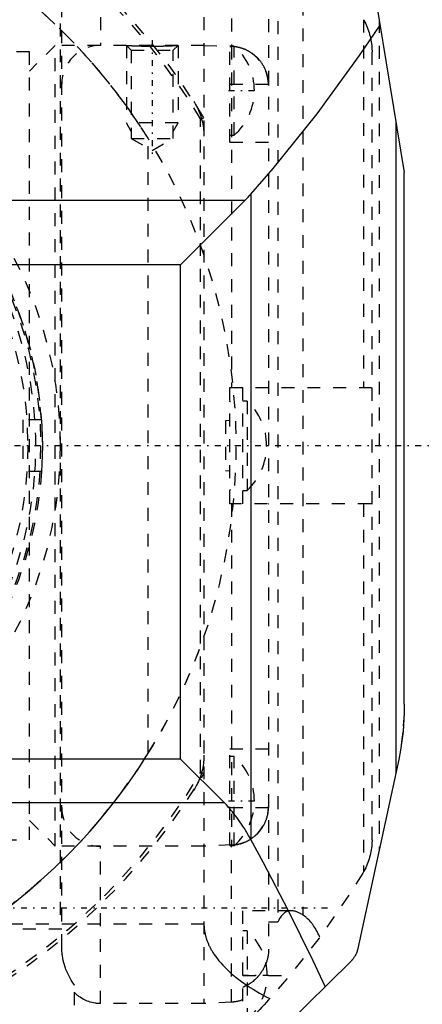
# Model space of a CAD drawing. Extents: x -109 to 109, y -1 to 887.
# Tile 12 of 15: x 28 to 59, y 677 to 753. Entities that reach past the tile are written whole.
import ezdxf

# ---------------------------------------------------------------- set-up
doc = ezdxf.new("R2010")
doc.units = 0
doc.linetypes.add('CENTER', pattern=[1.5, 0.45, -0.5, 0.05, -0.5])
doc.linetypes.add('DASHED', pattern=[2, 1, -1])
for name, color, linetype in [('AM_0', 7, 'CONTINUOUS'), ('AM_3', 7, 'DASHED'), ('AM_7', 7, 'CENTER')]:
    doc.layers.add(name, color=color, linetype=linetype)

msp = doc.modelspace()

# ---------------------------------------------------------------- linework, layer by layer
at = {"layer": 'AM_0', "color": 7, "linetype": 'CONTINUOUS'}
for p, q in [((55.006, 759.302), (58, 741.16)), ((57.349, 745.102), (57.349, 694.658)), ((58, 700), (58, 741.16)), ((46.12, 739.47), (46.12, 689.532)), ((-45.694, 739.019), (45.694, 739.019)), ((40.694, 734.019), (45.694, 739.019)), ((40.694, 734.019), (-40.694, 734.019)), ((40.694, 695.749), (40.694, 734.019)), ((40.694, 695.749), (-40.694, 695.749)), ((44.052, 692.391), (40.694, 695.749)), ((57.58, 695.722), (54.406, 681.082)), ((-44.052, 692.391), (44.052, 692.391)), ((53.855, 680.082), (44, 670.37))]:
    msp.add_line(p, q, dxfattribs=at)
for points in [[(46.12, 739.47, 0), (47.862, 741.472, 0), (51.259, 745.696, 0), (54.531, 750.204, 0), (56.118, 752.562, 0)], [(45.694, 739.019, 0), (45.766, 739.092, 0), (45.909, 739.24, 0), (46.05, 739.392, 0), (46.12, 739.47, 0)], [(58, 700, 0), (57.989, 699.318, 0), (57.898, 697.887, 0), (57.709, 696.434, 0), (57.58, 695.722, 0)], [(46.12, 689.532, 0), (46.066, 689.629, 0), (45.957, 689.821, 0), (45.848, 690.008, 0), (45.792, 690.1, 0), (45.737, 690.192, 0), (45.626, 690.371, 0), (45.514, 690.547, 0), (45.401, 690.718, 0), (45.287, 690.886, 0), (45.173, 691.049, 0), (45.115, 691.129, 0), (45.058, 691.208, 0), (44.942, 691.363, 0), (44.825, 691.514, 0), (44.708, 691.661, 0), (44.59, 691.803, 0), (44.472, 691.941, 0), (44.412, 692.009, 0), (44.353, 692.075, 0), (44.233, 692.205, 0), (44.112, 692.33, 0), (44.052, 692.391, 0)], [(51.875, 678.13, 0), (50.939, 680.123, 0), (49.039, 683.998, 0), (47.102, 687.725, 0), (46.12, 689.532, 0)], [(54.406, 681.082, 0), (54.399, 681.049, 0), (54.382, 680.983, 0), (54.363, 680.917, 0), (54.353, 680.885, 0), (54.342, 680.853, 0), (54.319, 680.789, 0), (54.294, 680.727, 0), (54.267, 680.666, 0), (54.238, 680.606, 0), (54.207, 680.548, 0), (54.191, 680.519, 0), (54.175, 680.491, 0), (54.141, 680.436, 0), (54.106, 680.383, 0), (54.07, 680.331, 0), (54.033, 680.282, 0), (53.995, 680.234, 0), (53.976, 680.211, 0), (53.956, 680.188, 0), (53.917, 680.145, 0), (53.876, 680.102, 0), (53.855, 680.082, 0)]]:
    msp.add_polyline3d(points, dxfattribs=at)
msp.add_arc((0, 720), 45, 211.93677, 328.06323, dxfattribs=at)
at = {"layer": 'AM_3', "color": 6, "linetype": 'DASHED'}
for p, q in [((42.5, 767.181), (42.5, 676.816)), ((34.5, 763.184), (34.5, 751)), ((44.639, 763.075), (44.639, 750.917)), ((31.5, 681.183), (31.5, 758.95)), ((47.5, 759.025), (47.5, 680.975)), ((31.416, 683.691), (31.416, 756.309)), ((48.219, 756.878), (48.219, 683.122)), ((50.139, 756.314), (50.139, 683.686)), ((54.842, 752.987), (54.842, 724.5)), ((56.052, 752.961), (56.052, 688.675)), ((31, 751), (29, 749)), ((42.5, 751), (31, 751)), ((31, 689), (31, 751)), ((36.5, 751), (36.879, 750.621)), ((36.5, 751), (36.5, 745)), ((38.305, 750.94), (38.639, 750.94)), ((40.121, 750.621), (40.5, 751)), ((40.5, 751), (40.5, 745)), ((42.5, 751), (44.639, 750.901)), ((44.843, 750.95), (44.5, 750.95)), ((44.5, 743.5), (44.5, 750.95)), ((44.639, 750.917), (44.5, 750.923)), ((44.639, 750.901), (44.639, 724.5)), ((44.843, 744.05), (44.843, 750.95)), ((29, 750.5), (13, 750.5)), ((29, 689.5), (29, 750.5)), ((36.879, 750.621), (36.879, 743.8)), ((36.879, 750.621), (40.121, 750.621)), ((40.121, 743.8), (40.121, 750.621)), ((55.5, 689.492), (55.5, 750.508)), ((44.5, 748), (47.499, 748)), ((47.5, 747.92), (47.499, 748)), ((40.5, 745), (36.5, 745)), ((36.879, 744.344), (36.5, 745)), ((40.121, 744.344), (40.5, 745)), ((42.24, 745.305), (42.5, 745.377)), ((42.24, 694.695), (42.24, 745.305)), ((44.5, 744.05), (44.843, 744.05)), ((36.879, 743.8), (38.5, 742.864)), ((36.879, 743.8), (40.121, 743.8)), ((38.188, 696.196), (38.188, 743.804)), ((38.5, 742.864), (40.121, 743.8)), ((44.5, 743.5), (47.5, 743.5)), ((44.5, 715.5), (44.5, 724.5)), ((44.5, 724.5), (55.402, 724.5)), ((45.5, 715.5), (45.5, 724.5)), ((45.843, 723.45), (45.5, 723.45)), ((45.843, 723.45), (45.843, 716.55)), ((29.933, 722), (28.5, 722)), ((28.5, 722), (28.5, 718)), ((29.933, 722), (29.967, 721.414)), ((44.5, 721.95), (44.157, 721.925)), ((44.157, 721.925), (44.157, 718.075)), ((29.967, 721.414), (29.99, 720.765)), ((29.99, 720.765), (30, 720)), ((30, 720), (29.99, 719.235)), ((47.343, 719.949), (47.343, 720.051)), ((29.99, 719.235), (29.967, 718.586)), ((29.967, 718.586), (29.933, 718)), ((44.157, 718.075), (44.5, 718.05)), ((29.933, 718), (28.5, 718)), ((45.5, 716.55), (45.843, 716.55)), ((55.402, 715.5), (44.5, 715.5)), ((44.639, 715.5), (44.639, 689.099)), ((54.842, 715.5), (54.842, 687.013)), ((47.5, 696.5), (44.5, 696.5)), ((44.5, 689.05), (44.5, 696.5)), ((44.843, 695.95), (44.5, 695.95)), ((44.843, 689.05), (44.843, 695.95)), ((42.5, 694.623), (42.24, 694.695)), ((44.5, 692), (47.499, 692)), ((47.499, 692), (47.5, 692.08)), ((29, 691), (31, 689)), ((13, 689.5), (29, 689.5)), ((44.639, 689.099), (42.5, 689)), ((42.5, 689), (31, 689)), ((34.5, 676.816), (34.5, 689)), ((44.5, 689.077), (44.639, 689.083)), ((44.5, 689.05), (44.843, 689.05)), ((44.639, 676.925), (44.639, 689.083)), ((54.842, 687.013), (54.78, 686.906)), ((49.245, 684), (45.5, 684)), ((45.5, 674.992), (45.5, 684)), ((-42.5, 683), (42.5, 683)), ((31.5, 683.691), (31.416, 683.691)), ((48.219, 683.122), (47.5, 683.122)), ((31.5, 682.58), (-31.5, 682.58)), ((45.843, 682.45), (45.5, 682.45)), ((45.843, 682.45), (45.843, 675.55)), ((45.5, 679), (49.143, 679)), ((32.5, 676.704), (32.5, 678.223)), ((44.639, 676.925), (42.5, 676.816)), ((42.5, 676.816), (34.5, 676.816))]:
    msp.add_line(p, q, dxfattribs=at)
for points in [[(38.188, 743.804, 0), (37.623, 744.688, 0), (36.431, 746.416, 0), (35.159, 748.086, 0), (34.495, 748.898, 0), (33.811, 749.695, 0), (32.39, 751.239, 0), (30.898, 752.716, 0), (29.339, 754.121, 0), (27.716, 755.452, 0), (26.033, 756.706, 0), (25.17, 757.303, 0), (24.293, 757.88, 0), (22.5, 758.971, 0), (20.658, 759.978, 0), (18.772, 760.898, 0), (16.844, 761.729, 0), (14.88, 762.469, 0), (13.886, 762.804, 0), (12.884, 763.116, 0), (10.859, 763.67, 0), (8.811, 764.129, 0), (7.779, 764.322, 0)], [(54.842, 752.987, 0), (54.879, 752.922, 0), (54.948, 752.792, 0), (55.011, 752.664, 0), (55.041, 752.6, 0), (55.071, 752.535, 0), (55.128, 752.402, 0), (55.181, 752.266, 0), (55.23, 752.128, 0), (55.276, 751.988, 0), (55.318, 751.847, 0), (55.337, 751.776, 0), (55.355, 751.704, 0), (55.388, 751.561, 0), (55.417, 751.418, 0), (55.441, 751.274, 0), (55.461, 751.131, 0), (55.477, 750.99, 0), (55.483, 750.919, 0), (55.488, 750.849, 0), (55.496, 750.711, 0), (55.5, 750.575, 0), (55.5, 750.508, 0)], [(36.5, 751, 0), (36.5, 751, 0), (36.5, 751, 0), (36.501, 751, 0), (36.502, 751, 0), (36.502, 751, 0), (36.504, 751, 0), (36.505, 751, 0), (36.508, 751, 0), (36.51, 750.999, 0), (36.513, 750.999, 0), (36.515, 750.999, 0), (36.516, 750.999, 0), (36.52, 750.999, 0), (36.524, 750.999, 0), (36.529, 750.998, 0), (36.534, 750.998, 0), (36.539, 750.998, 0), (36.542, 750.998, 0), (36.544, 750.997, 0), (36.55, 750.997, 0), (36.557, 750.997, 0), (36.56, 750.996, 0), (36.564, 750.996, 0), (36.571, 750.996, 0), (36.578, 750.995, 0), (36.582, 750.995, 0), (36.586, 750.995, 0), (36.594, 750.994, 0), (36.603, 750.994, 0), (36.612, 750.993, 0), (36.622, 750.993, 0), (36.631, 750.992, 0), (36.636, 750.992, 0), (36.642, 750.992, 0), (36.652, 750.991, 0), (36.663, 750.991, 0), (36.674, 750.99, 0), (36.686, 750.989, 0), (36.698, 750.989, 0), (36.704, 750.988, 0), (36.71, 750.988, 0), (36.723, 750.987, 0), (36.736, 750.987, 0), (36.749, 750.986, 0), (36.762, 750.985, 0), (36.776, 750.984, 0), (36.783, 750.984, 0), (36.791, 750.984, 0), (36.805, 750.983, 0), (36.82, 750.982, 0), (36.835, 750.981, 0), (36.85, 750.981, 0), (36.866, 750.98, 0), (36.874, 750.979, 0), (36.882, 750.979, 0), (36.898, 750.978, 0), (36.915, 750.977, 0), (36.931, 750.977, 0), (36.948, 750.976, 0), (36.966, 750.975, 0), (36.974, 750.975, 0), (36.983, 750.974, 0), (37.001, 750.973, 0), (37.018, 750.973, 0), (37.027, 750.972, 0), (37.036, 750.972, 0), (37.054, 750.971, 0), (37.073, 750.97, 0), (37.082, 750.97, 0), (37.091, 750.969, 0), (37.11, 750.969, 0), (37.129, 750.968, 0), (37.148, 750.967, 0), (37.168, 750.966, 0), (37.188, 750.965, 0), (37.198, 750.965, 0), (37.208, 750.965, 0), (37.228, 750.964, 0), (37.249, 750.963, 0), (37.27, 750.962, 0), (37.291, 750.961, 0), (37.313, 750.961, 0), (37.324, 750.96, 0), (37.335, 750.96, 0), (37.357, 750.959, 0), (37.379, 750.958, 0), (37.402, 750.958, 0), (37.425, 750.957, 0), (37.448, 750.956, 0), (37.46, 750.956, 0), (37.471, 750.955, 0), (37.495, 750.955, 0), (37.519, 750.954, 0), (37.543, 750.953, 0), (37.567, 750.953, 0), (37.591, 750.952, 0), (37.603, 750.952, 0), (37.616, 750.951, 0), (37.64, 750.951, 0), (37.665, 750.95, 0), (37.69, 750.949, 0), (37.716, 750.949, 0), (37.741, 750.948, 0), (37.754, 750.948, 0), (37.766, 750.947, 0), (37.792, 750.947, 0), (37.818, 750.946, 0), (37.831, 750.946, 0), (37.844, 750.946, 0), (37.87, 750.945, 0), (37.896, 750.945, 0), (37.909, 750.945, 0), (37.922, 750.944, 0), (37.948, 750.944, 0), (37.974, 750.943, 0), (38.001, 750.943, 0), (38.027, 750.943, 0), (38.054, 750.942, 0), (38.067, 750.942, 0), (38.08, 750.942, 0), (38.107, 750.942, 0), (38.133, 750.941, 0), (38.16, 750.941, 0), (38.186, 750.941, 0), (38.213, 750.941, 0), (38.226, 750.94, 0), (38.239, 750.94, 0), (38.266, 750.94, 0), (38.292, 750.94, 0), (38.305, 750.94, 0)], [(38.639, 750.94, 0), (38.652, 750.94, 0), (38.679, 750.94, 0), (38.706, 750.94, 0), (38.719, 750.94, 0), (38.733, 750.94, 0), (38.76, 750.94, 0), (38.787, 750.941, 0), (38.814, 750.941, 0), (38.841, 750.941, 0), (38.868, 750.941, 0), (38.882, 750.941, 0), (38.895, 750.942, 0), (38.922, 750.942, 0), (38.949, 750.942, 0), (38.976, 750.943, 0), (39.003, 750.943, 0), (39.03, 750.944, 0), (39.043, 750.944, 0), (39.057, 750.944, 0), (39.084, 750.944, 0), (39.11, 750.945, 0), (39.124, 750.945, 0), (39.137, 750.945, 0), (39.163, 750.946, 0), (39.19, 750.947, 0), (39.203, 750.947, 0), (39.216, 750.947, 0), (39.242, 750.948, 0), (39.268, 750.948, 0), (39.294, 750.949, 0), (39.319, 750.949, 0), (39.345, 750.95, 0), (39.357, 750.95, 0), (39.37, 750.951, 0), (39.395, 750.951, 0), (39.42, 750.952, 0), (39.445, 750.953, 0), (39.469, 750.954, 0), (39.494, 750.954, 0), (39.506, 750.955, 0), (39.518, 750.955, 0), (39.542, 750.956, 0), (39.565, 750.957, 0), (39.589, 750.957, 0), (39.612, 750.958, 0), (39.635, 750.959, 0), (39.646, 750.959, 0), (39.658, 750.96, 0), (39.68, 750.96, 0), (39.702, 750.961, 0), (39.724, 750.962, 0), (39.745, 750.963, 0), (39.767, 750.964, 0), (39.777, 750.964, 0), (39.788, 750.964, 0), (39.808, 750.965, 0), (39.829, 750.966, 0), (39.849, 750.967, 0), (39.868, 750.968, 0), (39.888, 750.969, 0), (39.897, 750.969, 0), (39.907, 750.969, 0), (39.926, 750.97, 0), (39.944, 750.971, 0), (39.954, 750.971, 0), (39.963, 750.972, 0), (39.981, 750.973, 0), (39.999, 750.973, 0), (40.008, 750.974, 0), (40.017, 750.974, 0), (40.035, 750.975, 0), (40.052, 750.976, 0), (40.07, 750.977, 0), (40.087, 750.978, 0), (40.103, 750.978, 0), (40.112, 750.979, 0), (40.12, 750.979, 0), (40.136, 750.98, 0), (40.152, 750.981, 0), (40.168, 750.982, 0), (40.183, 750.982, 0), (40.198, 750.983, 0), (40.206, 750.983, 0), (40.213, 750.984, 0), (40.227, 750.985, 0), (40.241, 750.985, 0), (40.255, 750.986, 0), (40.269, 750.987, 0), (40.282, 750.987, 0), (40.288, 750.988, 0), (40.294, 750.988, 0), (40.307, 750.989, 0), (40.319, 750.99, 0), (40.331, 750.99, 0), (40.342, 750.991, 0), (40.353, 750.991, 0), (40.358, 750.992, 0), (40.363, 750.992, 0), (40.374, 750.993, 0), (40.383, 750.993, 0), (40.393, 750.994, 0), (40.402, 750.994, 0), (40.41, 750.995, 0), (40.415, 750.995, 0), (40.419, 750.995, 0), (40.426, 750.996, 0), (40.434, 750.996, 0), (40.437, 750.996, 0), (40.441, 750.996, 0), (40.448, 750.997, 0), (40.454, 750.997, 0), (40.457, 750.997, 0), (40.46, 750.998, 0), (40.465, 750.998, 0), (40.47, 750.998, 0), (40.475, 750.998, 0), (40.479, 750.999, 0), (40.483, 750.999, 0), (40.485, 750.999, 0), (40.486, 750.999, 0), (40.489, 750.999, 0), (40.492, 751, 0), (40.494, 751, 0), (40.496, 751, 0), (40.498, 751, 0), (40.498, 751, 0), (40.499, 751, 0), (40.5, 751, 0), (40.5, 751, 0), (40.5, 751, 0)], [(47.499, 748, 0), (47.498, 748.02, 0), (47.497, 748.061, 0), (47.494, 748.101, 0), (47.493, 748.122, 0), (47.492, 748.143, 0), (47.488, 748.184, 0), (47.484, 748.226, 0), (47.48, 748.267, 0), (47.475, 748.309, 0), (47.469, 748.351, 0), (47.466, 748.372, 0), (47.462, 748.393, 0), (47.455, 748.435, 0), (47.448, 748.477, 0), (47.439, 748.519, 0), (47.431, 748.561, 0), (47.421, 748.602, 0), (47.416, 748.623, 0), (47.411, 748.644, 0), (47.401, 748.685, 0), (47.39, 748.726, 0), (47.384, 748.746, 0), (47.378, 748.766, 0), (47.366, 748.806, 0), (47.353, 748.846, 0), (47.347, 748.866, 0), (47.34, 748.885, 0), (47.327, 748.924, 0), (47.313, 748.962, 0), (47.299, 749, 0), (47.284, 749.037, 0), (47.269, 749.073, 0), (47.262, 749.091, 0), (47.254, 749.11, 0), (47.238, 749.146, 0), (47.221, 749.183, 0), (47.204, 749.22, 0), (47.186, 749.257, 0), (47.167, 749.294, 0), (47.157, 749.312, 0), (47.148, 749.331, 0), (47.128, 749.367, 0), (47.107, 749.404, 0), (47.086, 749.441, 0), (47.064, 749.477, 0), (47.042, 749.514, 0), (47.03, 749.532, 0), (47.019, 749.55, 0), (46.995, 749.585, 0), (46.971, 749.621, 0), (46.947, 749.655, 0), (46.922, 749.69, 0), (46.897, 749.724, 0), (46.884, 749.741, 0), (46.871, 749.758, 0), (46.845, 749.791, 0), (46.819, 749.824, 0), (46.792, 749.856, 0), (46.765, 749.887, 0), (46.738, 749.918, 0), (46.724, 749.933, 0), (46.71, 749.948, 0), (46.683, 749.978, 0), (46.655, 750.007, 0), (46.641, 750.021, 0), (46.628, 750.035, 0), (46.6, 750.063, 0), (46.571, 750.09, 0), (46.557, 750.104, 0), (46.542, 750.118, 0), (46.512, 750.145, 0), (46.481, 750.173, 0), (46.45, 750.2, 0), (46.418, 750.226, 0), (46.386, 750.253, 0), (46.369, 750.266, 0), (46.353, 750.279, 0), (46.32, 750.305, 0), (46.286, 750.331, 0), (46.251, 750.356, 0), (46.216, 750.38, 0), (46.181, 750.404, 0), (46.164, 750.416, 0), (46.146, 750.428, 0), (46.11, 750.451, 0), (46.074, 750.474, 0), (46.037, 750.496, 0), (46.001, 750.517, 0), (45.964, 750.538, 0), (45.946, 750.549, 0), (45.927, 750.559, 0), (45.89, 750.578, 0), (45.853, 750.597, 0), (45.817, 750.616, 0), (45.78, 750.633, 0), (45.743, 750.65, 0), (45.725, 750.659, 0), (45.706, 750.667, 0), (45.67, 750.682, 0), (45.634, 750.698, 0), (45.597, 750.712, 0), (45.559, 750.727, 0), (45.521, 750.741, 0), (45.502, 750.748, 0), (45.483, 750.754, 0), (45.444, 750.768, 0), (45.404, 750.78, 0), (45.385, 750.787, 0), (45.365, 750.793, 0), (45.324, 750.804, 0), (45.284, 750.816, 0), (45.263, 750.821, 0), (45.243, 750.827, 0), (45.201, 750.837, 0), (45.16, 750.846, 0), (45.118, 750.856, 0), (45.076, 750.864, 0), (45.034, 750.872, 0), (45.013, 750.876, 0), (44.992, 750.879, 0), (44.95, 750.886, 0), (44.908, 750.892, 0), (44.866, 750.897, 0), (44.825, 750.902, 0), (44.783, 750.907, 0), (44.762, 750.908, 0), (44.741, 750.91, 0), (44.7, 750.913, 0), (44.659, 750.916, 0), (44.639, 750.917, 0)], [(47.498, 748, 0), (47.499, 747.984, 0), (47.5, 747.952, 0), (47.5, 747.92, 0), (47.5, 747.904, 0)], [(41.713, 746.65, 0), (41.759, 746.578, 0), (41.846, 746.431, 0), (41.927, 746.283, 0), (41.965, 746.208, 0), (42.002, 746.133, 0), (42.073, 745.981, 0), (42.137, 745.828, 0), (42.196, 745.674, 0), (42.25, 745.519, 0), (42.298, 745.365, 0), (42.32, 745.287, 0), (42.341, 745.211, 0), (42.378, 745.057, 0), (42.409, 744.905, 0), (42.436, 744.755, 0), (42.458, 744.606, 0), (42.475, 744.458, 0), (42.482, 744.385, 0), (42.487, 744.313, 0), (42.496, 744.169, 0), (42.5, 744.028, 0), (42.5, 743.958, 0)], [(47.5, 724.477, 0), (47.499, 724.484, 0), (47.491, 724.494, 0), (47.476, 724.499, 0), (47.465, 724.5, 0)], [(55.402, 724.5, 0), (55.407, 724.5, 0), (55.418, 724.5, 0), (55.427, 724.5, 0), (55.432, 724.499, 0), (55.437, 724.499, 0), (55.445, 724.499, 0), (55.453, 724.498, 0), (55.46, 724.497, 0), (55.467, 724.497, 0), (55.473, 724.495, 0), (55.476, 724.495, 0), (55.479, 724.494, 0), (55.483, 724.493, 0), (55.488, 724.492, 0), (55.491, 724.49, 0), (55.494, 724.488, 0), (55.496, 724.487, 0), (55.497, 724.486, 0), (55.498, 724.485, 0), (55.499, 724.483, 0), (55.5, 724.48, 0), (55.5, 724.479, 0)], [(47.465, 715.5, 0), (47.476, 715.501, 0), (47.491, 715.506, 0), (47.499, 715.516, 0), (47.5, 715.523, 0)], [(55.5, 715.521, 0), (55.5, 715.52, 0), (55.499, 715.517, 0), (55.498, 715.515, 0), (55.497, 715.514, 0), (55.496, 715.513, 0), (55.494, 715.512, 0), (55.491, 715.51, 0), (55.488, 715.508, 0), (55.483, 715.507, 0), (55.479, 715.506, 0), (55.476, 715.505, 0), (55.473, 715.505, 0), (55.467, 715.503, 0), (55.46, 715.503, 0), (55.453, 715.502, 0), (55.445, 715.501, 0), (55.437, 715.501, 0), (55.432, 715.501, 0), (55.427, 715.5, 0), (55.418, 715.5, 0), (55.407, 715.5, 0), (55.402, 715.5, 0)], [(58, 700, 0), (57.988, 699.282, 0), (57.894, 697.848, 0), (57.708, 696.426, 0), (57.58, 695.722, 0)], [(0, 675, 0), (1.267, 675.018, 0), (3.796, 675.16, 0), (6.313, 675.445, 0), (7.564, 675.64, 0), (8.81, 675.871, 0), (11.279, 676.436, 0), (13.713, 677.14, 0), (16.103, 677.98, 0), (18.442, 678.952, 0), (20.722, 680.055, 0), (21.838, 680.654, 0), (22.937, 681.284, 0), (25.079, 682.636, 0), (27.142, 684.107, 0), (29.119, 685.691, 0), (31.003, 687.384, 0), (32.789, 689.18, 0), (33.644, 690.115, 0), (34.471, 691.074, 0), (36.044, 693.059, 0), (37.503, 695.13, 0), (38.188, 696.196, 0)], [(42.5, 696.042, 0), (42.5, 695.972, 0), (42.496, 695.831, 0), (42.487, 695.687, 0), (42.482, 695.615, 0), (42.475, 695.542, 0), (42.458, 695.395, 0), (42.436, 695.247, 0), (42.41, 695.097, 0), (42.378, 694.945, 0), (42.341, 694.793, 0), (42.321, 694.716, 0), (42.299, 694.639, 0), (42.251, 694.484, 0), (42.198, 694.33, 0), (42.139, 694.176, 0), (42.074, 694.022, 0), (42.003, 693.869, 0), (41.966, 693.793, 0), (41.927, 693.718, 0), (41.846, 693.569, 0), (41.759, 693.422, 0), (41.713, 693.35, 0)], [(44.639, 689.083, 0), (44.659, 689.084, 0), (44.7, 689.087, 0), (44.741, 689.09, 0), (44.762, 689.092, 0), (44.783, 689.093, 0), (44.825, 689.098, 0), (44.866, 689.103, 0), (44.908, 689.108, 0), (44.95, 689.114, 0), (44.992, 689.121, 0), (45.013, 689.124, 0), (45.034, 689.128, 0), (45.076, 689.136, 0), (45.118, 689.144, 0), (45.16, 689.154, 0), (45.201, 689.163, 0), (45.243, 689.173, 0), (45.263, 689.179, 0), (45.284, 689.184, 0), (45.324, 689.196, 0), (45.365, 689.207, 0), (45.385, 689.213, 0), (45.404, 689.22, 0), (45.444, 689.232, 0), (45.483, 689.246, 0), (45.502, 689.252, 0), (45.521, 689.259, 0), (45.559, 689.273, 0), (45.597, 689.288, 0), (45.634, 689.302, 0), (45.67, 689.318, 0), (45.706, 689.333, 0), (45.725, 689.341, 0), (45.743, 689.35, 0), (45.78, 689.367, 0), (45.817, 689.384, 0), (45.853, 689.403, 0), (45.89, 689.422, 0), (45.927, 689.441, 0), (45.946, 689.451, 0), (45.964, 689.462, 0), (46.001, 689.483, 0), (46.037, 689.504, 0), (46.074, 689.526, 0), (46.11, 689.549, 0), (46.146, 689.572, 0), (46.164, 689.584, 0), (46.181, 689.596, 0), (46.216, 689.62, 0), (46.251, 689.644, 0), (46.286, 689.669, 0), (46.32, 689.695, 0), (46.353, 689.721, 0), (46.369, 689.734, 0), (46.386, 689.747, 0), (46.418, 689.774, 0), (46.45, 689.8, 0), (46.481, 689.827, 0), (46.512, 689.855, 0), (46.542, 689.882, 0), (46.557, 689.896, 0), (46.571, 689.91, 0), (46.6, 689.937, 0), (46.628, 689.965, 0), (46.641, 689.979, 0), (46.655, 689.993, 0), (46.683, 690.022, 0), (46.71, 690.052, 0), (46.724, 690.067, 0), (46.738, 690.082, 0), (46.765, 690.113, 0), (46.792, 690.144, 0), (46.819, 690.176, 0), (46.845, 690.209, 0), (46.871, 690.242, 0), (46.884, 690.259, 0), (46.897, 690.276, 0), (46.922, 690.31, 0), (46.947, 690.345, 0), (46.971, 690.379, 0), (46.995, 690.415, 0), (47.019, 690.45, 0), (47.03, 690.468, 0), (47.042, 690.486, 0), (47.064, 690.523, 0), (47.086, 690.559, 0), (47.107, 690.596, 0), (47.128, 690.633, 0), (47.148, 690.669, 0), (47.157, 690.688, 0), (47.167, 690.706, 0), (47.186, 690.743, 0), (47.204, 690.78, 0), (47.221, 690.817, 0), (47.238, 690.854, 0), (47.254, 690.89, 0), (47.262, 690.909, 0), (47.269, 690.927, 0), (47.284, 690.963, 0), (47.299, 691, 0), (47.313, 691.038, 0), (47.327, 691.076, 0), (47.34, 691.115, 0), (47.347, 691.134, 0), (47.353, 691.154, 0), (47.366, 691.194, 0), (47.378, 691.234, 0), (47.384, 691.254, 0), (47.39, 691.274, 0), (47.401, 691.315, 0), (47.411, 691.356, 0), (47.416, 691.377, 0), (47.421, 691.398, 0), (47.431, 691.439, 0), (47.439, 691.481, 0), (47.448, 691.523, 0), (47.455, 691.565, 0), (47.462, 691.607, 0), (47.466, 691.628, 0), (47.469, 691.649, 0), (47.475, 691.691, 0), (47.48, 691.733, 0), (47.484, 691.774, 0), (47.488, 691.816, 0), (47.492, 691.857, 0), (47.493, 691.878, 0), (47.494, 691.899, 0), (47.497, 691.939, 0), (47.498, 691.98, 0), (47.499, 692, 0)], [(47.5, 692.096, 0), (47.5, 692.08, 0), (47.5, 692.048, 0), (47.499, 692.016, 0), (47.498, 692, 0)], [(55.5, 689.492, 0), (55.5, 689.425, 0), (55.496, 689.289, 0), (55.488, 689.151, 0), (55.483, 689.081, 0), (55.477, 689.01, 0), (55.461, 688.869, 0), (55.441, 688.726, 0), (55.417, 688.582, 0), (55.388, 688.439, 0), (55.355, 688.296, 0), (55.337, 688.224, 0), (55.318, 688.153, 0), (55.276, 688.012, 0), (55.23, 687.872, 0), (55.181, 687.734, 0), (55.128, 687.598, 0), (55.071, 687.465, 0), (55.041, 687.4, 0), (55.011, 687.336, 0), (54.948, 687.208, 0), (54.879, 687.078, 0), (54.842, 687.013, 0)], [(54.78, 686.906, 0), (53.71, 685.197, 0), (51.412, 681.885, 0), (48.911, 678.724, 0), (47.586, 677.204, 0)], [(31.416, 683.691, 0), (31.442, 683.75, 0), (31.479, 683.867, 0), (31.498, 683.983, 0), (31.5, 684.039, 0)], [(49.245, 684, 0), (49.208, 683.999, 0), (49.136, 683.994, 0), (49.064, 683.983, 0), (49.029, 683.975, 0), (48.995, 683.967, 0), (48.927, 683.944, 0), (48.861, 683.916, 0), (48.797, 683.883, 0), (48.735, 683.844, 0), (48.675, 683.799, 0), (48.646, 683.775, 0), (48.618, 683.75, 0), (48.564, 683.695, 0), (48.512, 683.636, 0), (48.462, 683.573, 0), (48.415, 683.505, 0), (48.369, 683.431, 0), (48.347, 683.391, 0), (48.325, 683.35, 0), (48.281, 683.264, 0), (48.24, 683.171, 0), (48.219, 683.122, 0)], [(50.139, 683.686, 0), (50.112, 683.703, 0), (50.058, 683.736, 0), (50.004, 683.767, 0), (49.978, 683.782, 0), (49.951, 683.797, 0), (49.899, 683.824, 0), (49.847, 683.849, 0), (49.795, 683.872, 0), (49.745, 683.893, 0), (49.695, 683.912, 0), (49.67, 683.921, 0), (49.646, 683.93, 0), (49.598, 683.945, 0), (49.551, 683.958, 0), (49.503, 683.97, 0), (49.456, 683.979, 0), (49.409, 683.987, 0), (49.385, 683.991, 0), (49.362, 683.994, 0), (49.315, 683.998, 0), (49.268, 684, 0), (49.245, 684, 0)], [(42.5, 683, 0), (42.5, 682.971, 0), (42.501, 682.914, 0), (42.503, 682.857, 0), (42.504, 682.828, 0), (42.506, 682.8, 0), (42.509, 682.742, 0), (42.514, 682.685, 0), (42.519, 682.628, 0), (42.525, 682.571, 0), (42.533, 682.514, 0), (42.536, 682.485, 0), (42.541, 682.456, 0), (42.55, 682.399, 0), (42.56, 682.342, 0), (42.57, 682.285, 0), (42.582, 682.228, 0), (42.595, 682.171, 0), (42.601, 682.142, 0), (42.608, 682.114, 0), (42.622, 682.057, 0), (42.638, 682, 0), (42.646, 681.971, 0), (42.654, 681.943, 0), (42.671, 681.886, 0), (42.689, 681.829, 0), (42.698, 681.801, 0), (42.708, 681.772, 0), (42.728, 681.715, 0), (42.748, 681.659, 0), (42.77, 681.602, 0), (42.792, 681.545, 0), (42.816, 681.489, 0), (42.828, 681.46, 0), (42.84, 681.432, 0), (42.865, 681.376, 0), (42.891, 681.319, 0), (42.918, 681.263, 0), (42.946, 681.206, 0), (42.974, 681.15, 0), (42.989, 681.122, 0), (43.004, 681.094, 0), (43.034, 681.038, 0), (43.065, 680.982, 0), (43.098, 680.926, 0), (43.131, 680.87, 0), (43.165, 680.814, 0), (43.182, 680.786, 0), (43.199, 680.758, 0), (43.235, 680.702, 0), (43.272, 680.646, 0), (43.407, 680.452, 0), (43.663, 680.122, 0), (43.802, 679.958, 0), (43.95, 679.794, 0), (44.268, 679.471, 0), (44.616, 679.152, 0), (44.994, 678.837, 0), (45.401, 678.527, 0), (45.838, 678.223, 0), (46.067, 678.073, 0), (46.303, 677.924, 0), (46.796, 677.631, 0), (47.316, 677.344, 0), (47.586, 677.204, 0)], [(51.462, 681.952, 0), (51.434, 682.017, 0), (51.376, 682.144, 0), (51.316, 682.268, 0), (51.286, 682.329, 0), (51.254, 682.389, 0), (51.19, 682.506, 0), (51.123, 682.62, 0), (51.054, 682.73, 0), (50.984, 682.836, 0), (50.911, 682.937, 0), (50.874, 682.987, 0), (50.837, 683.035, 0), (50.76, 683.129, 0), (50.682, 683.218, 0), (50.603, 683.302, 0), (50.521, 683.383, 0), (50.439, 683.458, 0), (50.397, 683.494, 0), (50.355, 683.529, 0), (50.269, 683.595, 0), (50.183, 683.657, 0), (50.139, 683.686, 0)], [(32.5, 678.223, 0), (32.455, 678.287, 0), (32.366, 678.417, 0), (32.279, 678.553, 0), (32.237, 678.622, 0), (32.196, 678.693, 0), (32.115, 678.839, 0), (32.037, 678.989, 0), (31.964, 679.144, 0), (31.894, 679.304, 0), (31.828, 679.467, 0), (31.798, 679.551, 0), (31.768, 679.635, 0), (31.712, 679.807, 0), (31.662, 679.982, 0), (31.618, 680.161, 0), (31.58, 680.343, 0), (31.549, 680.526, 0), (31.537, 680.619, 0), (31.526, 680.712, 0), (31.509, 680.899, 0), (31.501, 681.088, 0), (31.5, 681.183, 0)], [(47.5, 680.975, 0), (47.5, 680.946, 0), (47.499, 680.89, 0), (47.496, 680.833, 0), (47.494, 680.805, 0), (47.492, 680.776, 0), (47.487, 680.72, 0), (47.481, 680.662, 0), (47.474, 680.605, 0), (47.465, 680.548, 0), (47.455, 680.491, 0), (47.45, 680.462, 0), (47.444, 680.434, 0), (47.432, 680.377, 0), (47.419, 680.319, 0), (47.404, 680.262, 0), (47.389, 680.205, 0), (47.372, 680.148, 0), (47.363, 680.119, 0), (47.354, 680.091, 0), (47.335, 680.034, 0), (47.314, 679.977, 0), (47.304, 679.949, 0)], [(47.304, 679.949, 0), (47.293, 679.92, 0), (47.27, 679.864, 0), (47.247, 679.808, 0), (47.235, 679.781, 0), (47.222, 679.753, 0), (47.197, 679.698, 0), (47.17, 679.643, 0), (47.142, 679.589, 0), (47.114, 679.535, 0), (47.084, 679.481, 0), (47.069, 679.455, 0), (47.054, 679.429, 0), (47.022, 679.376, 0), (46.99, 679.324, 0), (46.957, 679.273, 0), (46.922, 679.222, 0), (46.887, 679.171, 0), (46.87, 679.146, 0), (46.851, 679.122, 0), (46.815, 679.073, 0), (46.777, 679.024, 0), (46.758, 679, 0)], [(46.758, 679, 0), (46.73, 678.966, 0), (46.674, 678.9, 0), (46.618, 678.837, 0), (46.589, 678.807, 0), (46.56, 678.776, 0), (46.498, 678.715, 0), (46.434, 678.654, 0), (46.368, 678.595, 0), (46.299, 678.537, 0), (46.228, 678.48, 0), (46.191, 678.453, 0), (46.155, 678.426, 0), (46.08, 678.374, 0), (46.004, 678.325, 0), (45.927, 678.278, 0), (45.85, 678.234, 0), (45.773, 678.193, 0), (45.734, 678.173, 0), (45.695, 678.155, 0), (45.619, 678.12, 0), (45.54, 678.087, 0), (45.5, 678.071, 0)], [(34.5, 676.816, 0), (34.441, 676.817, 0), (34.321, 676.822, 0), (34.198, 676.833, 0), (34.136, 676.84, 0), (34.074, 676.849, 0), (33.949, 676.872, 0), (33.826, 676.9, 0), (33.705, 676.934, 0), (33.587, 676.972, 0), (33.473, 677.015, 0), (33.419, 677.037, 0), (33.365, 677.061, 0), (33.257, 677.112, 0), (33.149, 677.169, 0), (33.041, 677.232, 0), (32.935, 677.3, 0), (32.831, 677.373, 0), (32.781, 677.411, 0), (32.731, 677.45, 0), (32.635, 677.53, 0), (32.544, 677.613, 0), (32.5, 677.655, 0)], [(45.5, 677.11, 0), (45.478, 677.101, 0), (45.433, 677.084, 0), (45.387, 677.068, 0), (45.364, 677.061, 0), (45.341, 677.053, 0), (45.294, 677.039, 0), (45.246, 677.025, 0), (45.198, 677.012, 0), (45.15, 676.999, 0), (45.102, 676.988, 0), (45.077, 676.983, 0), (45.053, 676.978, 0), (45.004, 676.968, 0), (44.955, 676.959, 0), (44.906, 676.951, 0), (44.857, 676.945, 0), (44.808, 676.939, 0), (44.783, 676.936, 0), (44.759, 676.933, 0), (44.711, 676.929, 0), (44.663, 676.926, 0), (44.639, 676.925, 0)], [(47.586, 677.204, 0), (47.5, 677.108, 0), (47.328, 676.918, 0), (47.157, 676.731, 0), (47.072, 676.638, 0), (46.987, 676.547, 0), (46.819, 676.365, 0), (46.653, 676.187, 0), (46.488, 676.013, 0), (46.325, 675.841, 0), (46.165, 675.674, 0), (46.085, 675.591, 0), (46.007, 675.51, 0), (45.851, 675.349, 0), (45.699, 675.193, 0), (45.549, 675.041, 0), (45.403, 674.894, 0), (45.26, 674.751, 0), (45.19, 674.681, 0), (45.121, 674.612, 0), (44.986, 674.478, 0), (44.855, 674.348, 0), (44.791, 674.286, 0)]]:
    msp.add_polyline3d(points, dxfattribs=at)
for radius in [31.37, 30, 29.87, 28.87]:
    msp.add_circle((0, 720), radius, dxfattribs=at)
for centre, radius, start, end in [((0, 720), 49.24, 30.92518, 68.26702), ((0, 720), 49.5, 30.84183, 68.32486), ((0, 720), 45, 31.93677, 87.45268), ((34.5, 748), 3, 90, 180), ((44.5, 747.904), 3, 1.83007, 87.34931), ((41.803, 747.498), 4.6, 0.0287, 48.63379), ((0, 720), 29.5, 3.88744, 356.11256), ((0, 720), 30, 3.82255, 90), ((41.803, 747.502), 4.6, 311.36621, 359.9713), ((0, 720), 45, 328.06323, 31.93677), ((41.46, 719.998), 4.6, 47.63501, 48.63379), ((42.743, 720.051), 4.6, 359.36212, 47.63501), ((0, 720), 29.5, 356.11256, 3.88744), ((42.743, 719.949), 4.6, 312.36499, 0.63788), ((41.46, 720.002), 4.6, 311.36621, 312.36499), ((0, 720), 45, 328.06323, 340.81186), ((41.803, 692.498), 4.6, 0.0287, 48.63379), ((0, 720), 49.24, 291.73298, 329.07482), ((0, 720), 49.5, 291.67514, 329.15817), ((41.803, 692.502), 4.6, 311.36621, 359.9713), ((34.5, 692), 3, 180, 270), ((44.5, 692.096), 3, 272.65069, 358.16993), ((42.803, 678.998), 4.6, 0.0287, 48.63379), ((42.803, 679.002), 4.6, 311.36621, 359.9713)]:
    msp.add_arc(centre, radius, start, end, dxfattribs=at)
at = {"layer": 'AM_7', "color": 4, "linetype": 'CENTER'}
for p, q in [((38.5, 751.407), (38.5, 742.457)), ((44.405, 747.5), (46.498, 747.5)), ((108.9, 720), (-108.9, 720)), ((44.405, 692.5), (46.498, 692.5)), ((-52.25, 684.225), (52.25, 684.225)), ((47.498, 679), (45.405, 679))]:
    msp.add_line(p, q, dxfattribs=at)

doc.saveas('drawing.dxf')
